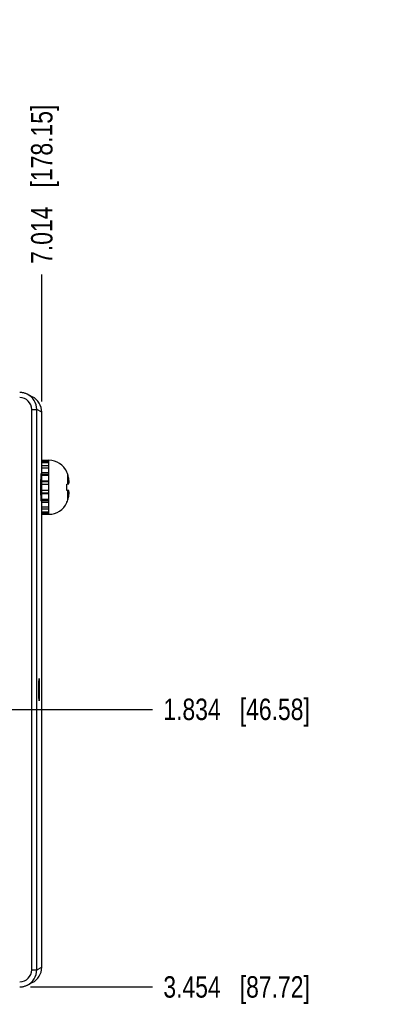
# Model space of a CAD drawing. Header units: inches. Extents: x 0 to 34, y 0 to 22.
# Tile 20 of 68: x 13.9 to 16.1, y 13.3 to 19. Entities that reach past the tile are written whole.
import ezdxf

# ---------------------------------------------------------------- set-up
doc = ezdxf.new("R2010")
doc.units = ezdxf.units.IN
doc.header["$LTSCALE"] = 1.87
doc.header["$MEASUREMENT"] = 0
doc.layers.get('0').update_dxf_attribs({"linetype": 'CONTINUOUS'})
doc.layers.add('DIMENSIONS', color=7, linetype='CONTINUOUS')
doc.styles.get("Standard").update_dxf_attribs({"font": 'txt', "width": 0.8})
doc.dimstyles.new('DIMSTYLE_1', dxfattribs={"dimtxt": 0.125, "dimasz": 0.18, "dimexe": 0.18, "dimexo": 0.0625, "dimgap": 0.09, "dimtad": 0, "dimtih": 1, "dimtoh": 1, "dimdec": 3, "dimzin": 4, "dimdsep": 46, "dimtxsty": 'STANDARD', "dimblk": '_FILLED', "dimblk1": '_FILLED', "dimblk2": '_FILLED', "dimcen": 0.09, "dimadec": 0, "dimazin": 0, "dimtp": 0.01, "dimtm": 0.01, "dimtfac": 1, "dimtdec": 3, "dimtofl": 0, "dimtmove": 0, "dimatfit": 3, "dimldrblk": '_FILLED', "dimfxl": 1, "dimtolj": 1, "dimtzin": 4, "dimarcsym": 0})

# ---------------------------------------------------------------- blocks, each defined once
blk = doc.blocks.new('*D18')
at = {"layer": 'DIMENSIONS', "color": 2, "linetype": 'CONTINUOUS'}
blk.add_line((14.0626, 16.7867), (14.0626, 17.5261), dxfattribs=at)
at = {"layer": 'DIMENSIONS', "color": 2, "linetype": 'CONTINUOUS', "insert": (14.0001, 17.5886), "char_height": 0.125, "width": 1.425, "attachment_point": 1, "rotation": 90, "line_spacing_factor": 0.9}
blk.add_mtext('7.014{\\Ftxt.shx;\\W1.000000;\\H0.125000; }[178.15]', dxfattribs=at)
blk = doc.blocks.new('_FILLED')
at = {"color": 0, "linetype": 'BYBLOCK'}
blk.add_solid([(0, 0), (-1, 0.174), (-1, -0.174)], dxfattribs=at)
blk = doc.blocks.new('*D21')
at = {"layer": 'DIMENSIONS', "color": 2, "linetype": 'CONTINUOUS'}
blk.add_line((13.0465, 14.9897), (14.7097, 14.9897), dxfattribs=at)
at = {"layer": 'DIMENSIONS', "color": 2, "linetype": 'CONTINUOUS', "insert": (14.7722, 15.0522), "char_height": 0.125, "width": 1.325, "attachment_point": 1, "rotation": 360, "line_spacing_factor": 0.9}
blk.add_mtext('1.834{\\Ftxt.shx;\\W1.000000;\\H0.125000; }[46.58]', dxfattribs=at)
blk = doc.blocks.new('*D22')
at = {"layer": 'DIMENSIONS', "color": 2, "linetype": 'CONTINUOUS'}
blk.add_line((13.9961, 13.3701), (14.7097, 13.3701), dxfattribs=at)
at = {"layer": 'DIMENSIONS', "color": 2, "linetype": 'CONTINUOUS', "insert": (14.7722, 13.4326), "char_height": 0.125, "width": 1.325, "attachment_point": 1, "rotation": 360, "line_spacing_factor": 0.9}
blk.add_mtext('3.454{\\Ftxt.shx;\\W1.000000;\\H0.125000; }[87.72]', dxfattribs=at)

msp = doc.modelspace()

# ---------------------------------------------------------------- linework, layer by layer
at = {"color": 7, "linetype": 'CONTINUOUS'}
for p, q in [((14.0073, 16.8136), (13.9784, 16.8281)), ((14.0037, 16.7386), (14.0337, 16.7386)), ((14.0037, 13.4702), (14.0037, 16.7386)), ((14.0626, 16.7241), (14.0337, 16.7386)), ((14.0337, 13.4702), (14.0337, 16.7386)), ((14.0626, 13.4846), (14.0626, 16.7242)), ((14.0626, 16.4427), (14.102, 16.4427)), ((14.0626, 16.4426), (14.102, 16.4426)), ((14.0626, 16.4363), (14.102, 16.4363)), ((14.102, 16.4427), (14.102, 16.1282)), ((14.104, 16.128), (14.104, 16.443)), ((14.0626, 16.4295), (14.102, 16.4295)), ((14.0626, 16.4119), (14.102, 16.4119)), ((14.0626, 16.3992), (14.102, 16.3992)), ((14.2093, 16.3734), (14.2093, 16.3753)), ((14.0626, 16.3642), (14.0573, 16.3642)), ((14.0626, 16.3724), (14.102, 16.3724)), ((14.0626, 16.3626), (14.102, 16.3626)), ((14.0626, 16.3553), (14.102, 16.3553)), ((14.0626, 16.3225), (14.102, 16.3225)), ((14.0626, 16.3191), (14.102, 16.3191)), ((14.2144, 16.3043), (14.2144, 16.3594)), ((14.0626, 16.3031), (14.102, 16.3031)), ((14.0626, 16.2682), (14.102, 16.2682)), ((14.2093, 16.3037), (14.22, 16.3049)), ((14.2093, 16.2672), (14.2093, 16.3037)), ((14.22, 16.2661), (14.2093, 16.2672)), ((14.2144, 16.2115), (14.2144, 16.2667)), ((14.0626, 16.2067), (14.0573, 16.2067)), ((14.0626, 16.2522), (14.102, 16.2522)), ((14.0626, 16.2488), (14.102, 16.2488)), ((14.0626, 16.2159), (14.102, 16.2159)), ((14.0626, 16.2086), (14.102, 16.2086)), ((14.0626, 16.1988), (14.102, 16.1988)), ((14.0626, 16.172), (14.102, 16.172)), ((14.0626, 16.1592), (14.102, 16.1592)), ((14.2093, 16.1957), (14.2093, 16.1976)), ((14.0626, 16.1416), (14.102, 16.1416)), ((14.0626, 16.1347), (14.102, 16.1347)), ((14.0626, 16.1284), (14.102, 16.1284)), ((14.0626, 16.1282), (14.102, 16.1282)), ((14.0037, 13.4702), (14.0337, 13.4702)), ((14.0337, 13.4702), (14.0626, 13.4846)), ((13.9784, 13.3807), (14.0073, 13.3952))]:
    msp.add_line(p, q, dxfattribs=at)
for points in [[(13.9769, 16.8288), (13.9737, 16.8302), (13.9699, 16.8318), (13.966, 16.8332), (13.9621, 16.8345), (13.9581, 16.8356), (13.954, 16.8365), (13.9499, 16.8373), (13.9458, 16.8379), (13.9417, 16.8383), (13.9376, 16.8385), (13.9336, 16.8386)], [(13.9336, 13.3701), (13.9376, 13.3702), (13.9417, 13.3705), (13.9458, 13.3709), (13.9499, 13.3715), (13.954, 13.3722), (13.958, 13.3732), (13.962, 13.3743), (13.966, 13.3755), (13.9699, 13.3769), (13.9737, 13.3785), (13.9769, 13.38)]]:
    msp.add_lwpolyline(points, dxfattribs=at)
for centre, radius, start, end in [((13.9337, 16.7386), 0.07, 0.00557, 90.00193), ((13.9337, 16.7386), 0.1, 359.99878, 64.41017), ((13.9626, 16.7241), 0.1, 0.01147, 63.44016), ((14.104, 16.3273), 0.1157, 24.49455, 90), ((14.0997, 16.325), 0.1197, 16.70075, 23.82135), ((14.0961, 16.3721), 0.00787, 318.28372, 360), ((13.9683, 16.2855), 0.257, 11.59464, 16.71051), ((14.0322, 16.307), 0.1902, 2.96458, 9.11597), ((14.0961, 16.1989), 0.00787, 0, 41.71628), ((14.0997, 16.2459), 0.1197, 336.17865, 343.29925), ((13.9683, 16.2854), 0.257, 343.28949, 348.40536), ((14.0322, 16.2639), 0.1902, 350.88403, 357.03542), ((14.104, 16.2437), 0.1157, 270, 335.50545), ((13.9337, 13.4702), 0.07, 269.99807, 359.99443), ((13.9337, 13.4702), 0.1, 295.58983, 0.00135), ((13.9626, 13.4846), 0.1, 296.55984, 359.98855)]:
    msp.add_arc(centre, radius, start, end, dxfattribs=at)
msp.add_ellipse((14.0573, 16.2855), major_axis=(0, 0.0787), ratio=0.017455, start_param=0, end_param=3.141593, dxfattribs=at)
msp.add_ellipse((14.047, 15.1044), major_axis=(0, 0.065), ratio=0.017455, dxfattribs=at)
for points, knots in [([(14.22, 16.3049), (14.2206, 16.3069), (14.2214, 16.3108), (14.222, 16.3149), (14.2222, 16.3169)], [0, 0, 0, 0, 0.504909, 1, 1, 1, 1]), ([(14.2222, 16.2541), (14.222, 16.2561), (14.2214, 16.2601), (14.2206, 16.2641), (14.22, 16.2661)], [0, 0, 0, 0, 0.495091, 1, 1, 1, 1])]:
    msp.add_open_spline(points, degree=3, knots=knots, dxfattribs=at)
msp.add_open_spline([(14.0626, 13.4846), (14.0626, 13.4846), (14.0626, 13.4846), (14.0626, 13.4846)], degree=3, dxfattribs=at)

# ---------------------------------------------------------------- dimensions: what is measured, and where the dimension line sits
at = {"layer": 'DIMENSIONS', "color": 2, "linetype": 'CONTINUOUS'}
for feature_location, offset, dtype, origin, picture, middle in [((14.0626, 16.7867), (0, 0.7395), 1, (7.049, 16.7242), '*D18', (14.0626, 18.3011)), ((13.0465, 14.9897), (1.6631, 0), 0, (12.984, 16.8237), '*D21', (15.4347, 14.9897)), ((13.9961, 13.3701), (0.7135, 0), 0, (13.9336, 16.8237), '*D22', (15.4347, 13.3701))]:
    dim = msp.add_ordinate_dim(feature_location=feature_location, offset=offset, dtype=dtype, origin=origin, dimstyle='DIMSTYLE_1', dxfattribs=at)
    dim.commit()
    dim.dimension.update_dxf_attribs({"geometry": picture, "text_midpoint": middle})

doc.saveas('drawing.dxf')
